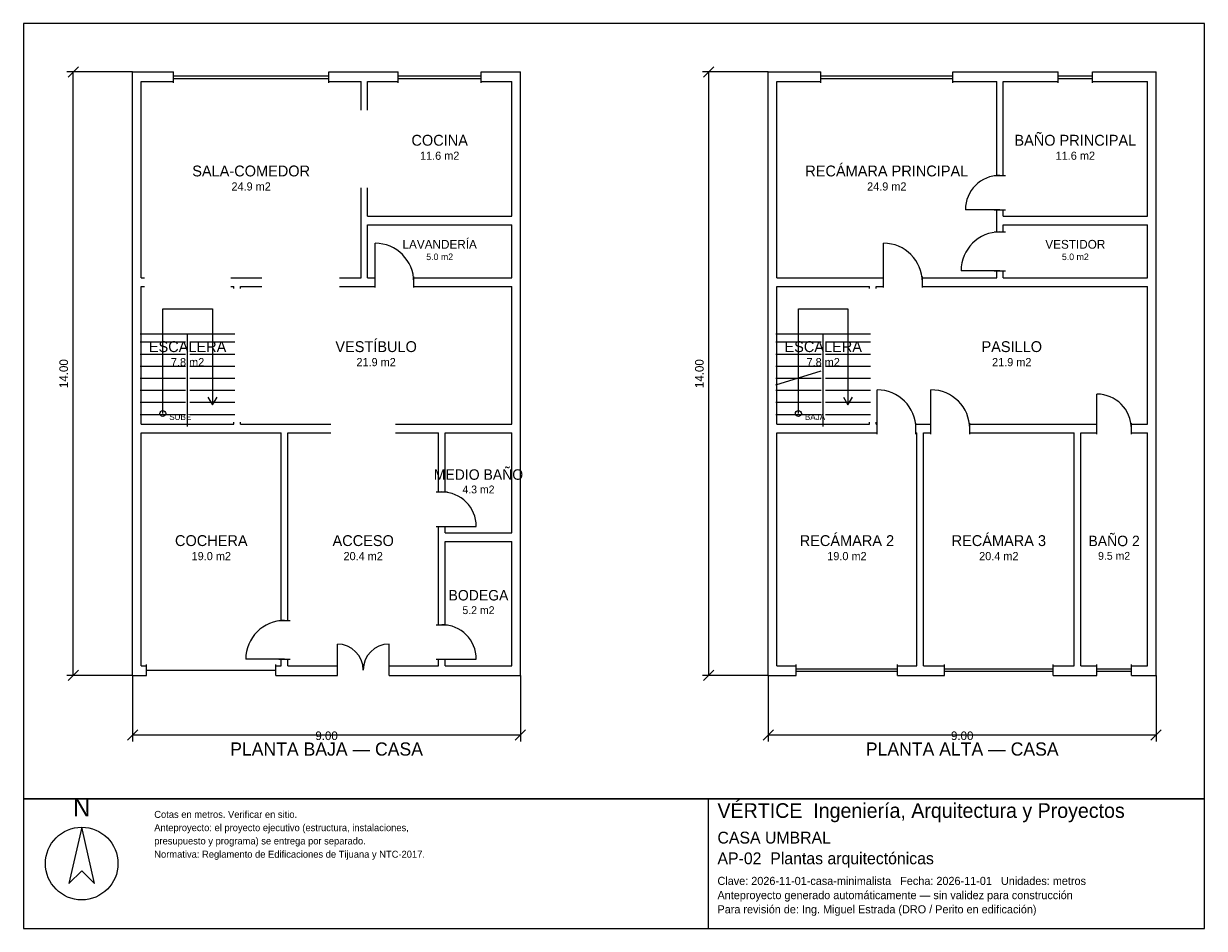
# Model space of a CAD drawing. Header units: metres. Extents: x -2.7 to 24.7, y -6 to 15.
import ezdxf
from ezdxf.enums import TextEntityAlignment as Align

# ---------------------------------------------------------------- set-up
doc = ezdxf.new("R2010")
doc.units = ezdxf.units.M
doc.header["$LTSCALE"] = 0.5
for name, color, linetype in [('A-AREA', 252, 'CONTINUOUS'), ('A-ESCALERA', 6, 'CONTINUOUS'), ('A-MUROS', 7, 'CONTINUOUS'), ('A-PUERTAS', 2, 'CONTINUOUS'), ('A-TEXTO', 3, 'CONTINUOUS'), ('A-VANOS', 4, 'CONTINUOUS'), ('COTAS', 8, 'CONTINUOUS'), ('LAMINA', 9, 'CONTINUOUS'), ('T-TITULO', 3, 'CONTINUOUS')]:
    doc.layers.add(name, color=color, linetype=linetype)
doc.styles.get("Standard").update_dxf_attribs({"font": 'txt', "width": 0.9})

msp = doc.modelspace()

# ---------------------------------------------------------------- linework, layer by layer
at = {"layer": 'A-ESCALERA'}
for p, q in [((0.05, 7.8), (2.25, 7.8)), ((1.15, 5.65), (1.15, 7.8)), ((14.8, 7.8), (17, 7.8)), ((15.9, 5.65), (15.9, 7.8)), ((0.05, 7.61), (1.1, 7.61)), ((1.2, 7.61), (2.25, 7.61)), ((14.8, 7.61), (15.85, 7.61)), ((15.95, 7.61), (17, 7.61)), ((0.05, 7.33), (1.1, 7.33)), ((1.2, 7.33), (2.25, 7.33)), ((14.8, 7.33), (15.85, 7.33)), ((15.95, 7.33), (17, 7.33)), ((0.05, 7.05), (1.1, 7.05)), ((1.2, 7.05), (2.25, 7.05)), ((14.8, 7.05), (15.85, 7.05)), ((14.8, 6.6175), (15.85, 6.94)), ((15.95, 7.05), (17, 7.05)), ((0.05, 6.77), (1.1, 6.77)), ((1.2, 6.77), (2.25, 6.77)), ((14.8, 6.77), (15.85, 6.77)), ((15.95, 6.77), (17, 6.77)), ((0.05, 6.49), (1.1, 6.49)), ((1.2, 6.49), (2.25, 6.49)), ((14.8, 6.49), (15.85, 6.49)), ((15.95, 6.49), (17, 6.49)), ((0.05, 6.21), (1.1, 6.21)), ((1.2, 6.21), (2.25, 6.21)), ((14.8, 6.21), (15.85, 6.21)), ((15.95, 6.21), (17, 6.21)), ((0.05, 5.93), (1.1, 5.93)), ((1.2, 5.93), (2.25, 5.93)), ((14.8, 5.93), (15.85, 5.93)), ((15.95, 5.93), (17, 5.93))]:
    msp.add_line(p, q, dxfattribs=at)
for points in [[(0.575, 5.95), (0.575, 8.375), (1.725, 8.375), (1.725, 6.15)], [(15.325, 5.95), (15.325, 8.375), (16.475, 8.375), (16.475, 6.15)], [(1.617, 6.33), (1.725, 6.15), (1.833, 6.33)], [(16.367, 6.33), (16.475, 6.15), (16.583, 6.33)]]:
    msp.add_lwpolyline(points, dxfattribs=at)
for centre in [(0.575, 5.95), (15.325, 5.95)]:
    msp.add_circle(centre, 0.07, dxfattribs=at)
at = {"layer": 'A-MUROS'}
for p, q in [((-0.125, 13.875), (0.82, 13.875)), ((-0.125, -0.125), (-0.125, 13.875)), ((0.82, 13.62), (0.82, 13.88)), ((4.43, 13.62), (4.43, 13.88)), ((4.43, 13.875), (6.038, 13.875)), ((6.038, 13.62), (6.038, 13.88)), ((7.963, 13.62), (7.963, 13.88)), ((7.963, 13.875), (8.875, 13.875)), ((8.875, -0.125), (8.875, 13.875)), ((14.625, 13.875), (15.845, 13.875)), ((14.625, -0.125), (14.625, 13.875)), ((15.845, 13.62), (15.845, 13.88)), ((18.905, 13.62), (18.905, 13.88)), ((18.905, 13.875), (21.35, 13.875)), ((21.35, 13.62), (21.35, 13.88)), ((22.15, 13.62), (22.15, 13.88)), ((22.15, 13.875), (23.625, 13.875)), ((23.625, -0.125), (23.625, 13.875)), ((0.075, 13.65), (0.82, 13.65)), ((0.075, 9.1), (0.075, 13.65)), ((4.43, 13.65), (5.175, 13.65)), ((5.175, 12.987), (5.175, 13.65)), ((5.325, 13.65), (6.038, 13.65)), ((5.325, 12.987), (5.325, 13.65)), ((7.963, 13.65), (8.675, 13.65)), ((8.675, 10.525), (8.675, 13.65)), ((14.825, 13.65), (15.845, 13.65)), ((14.825, 9.1), (14.825, 13.65)), ((18.905, 13.65), (19.925, 13.65)), ((19.925, 11.475), (19.925, 13.65)), ((20.075, 13.65), (21.35, 13.65)), ((20.075, 11.475), (20.075, 13.65)), ((22.15, 13.65), (23.425, 13.65)), ((23.425, 10.525), (23.425, 13.65)), ((19.87, 11.475), (20.13, 11.475)), ((5.175, 9.1), (5.175, 11.187)), ((5.325, 10.525), (5.325, 11.187)), ((5.325, 10.525), (8.675, 10.525)), ((19.87, 10.675), (20.13, 10.675)), ((19.925, 10.163), (19.925, 10.675)), ((20.075, 10.525), (20.075, 10.675)), ((20.075, 10.525), (23.425, 10.525)), ((5.325, 10.325), (8.675, 10.325)), ((5.325, 9.1), (5.325, 10.325)), ((8.675, 9.1), (8.675, 10.325)), ((19.87, 10.163), (20.13, 10.163)), ((20.075, 10.325), (23.425, 10.325)), ((20.075, 10.163), (20.075, 10.325)), ((23.425, 9.1), (23.425, 10.325)), ((0.075, 9.1), (0.15, 9.1)), ((2.15, 9.1), (2.875, 9.1)), ((4.675, 9.1), (5.175, 9.1)), ((5.325, 9.1), (5.5, 9.1)), ((5.5, 8.87), (5.5, 9.13)), ((6.4, 8.87), (6.4, 9.13)), ((6.4, 9.1), (8.675, 9.1)), ((14.825, 9.1), (17.3, 9.1)), ((17.3, 8.87), (17.3, 9.13)), ((18.2, 8.87), (18.2, 9.13)), ((18.2, 9.1), (19.925, 9.1)), ((19.87, 9.263), (20.13, 9.263)), ((19.925, 9.1), (19.925, 9.263)), ((20.075, 9.1), (20.075, 9.263)), ((20.075, 9.1), (23.425, 9.1)), ((0.075, 8.9), (0.15, 8.9)), ((0.075, 5.7), (0.075, 8.9)), ((2.15, 8.9), (2.225, 8.9)), ((2.225, 8.85), (2.225, 8.9)), ((2.375, 8.9), (2.875, 8.9)), ((2.375, 8.85), (2.375, 8.9)), ((4.675, 8.9), (5.5, 8.9)), ((6.4, 8.9), (8.675, 8.9)), ((8.675, 5.7), (8.675, 8.9)), ((14.825, 8.9), (16.975, 8.9)), ((14.825, 5.7), (14.825, 8.9)), ((16.975, 8.85), (16.975, 8.9)), ((17.125, 8.9), (17.3, 8.9)), ((17.125, 8.85), (17.125, 8.9)), ((18.2, 8.9), (23.425, 8.9)), ((23.425, 5.7), (23.425, 8.9)), ((0.075, 5.7), (2.225, 5.7)), ((0.075, 5.5), (3.325, 5.5)), ((0.075, 0.1), (0.075, 5.5)), ((2.225, 5.7), (2.225, 5.75)), ((2.375, 5.7), (2.375, 5.75)), ((2.375, 5.7), (4.475, 5.7)), ((3.325, 1.15), (3.325, 5.5)), ((3.475, 5.5), (4.475, 5.5)), ((3.475, 1.15), (3.475, 5.5)), ((5.975, 5.7), (8.675, 5.7)), ((5.975, 5.5), (6.975, 5.5)), ((6.975, 4.13), (6.975, 5.5)), ((7.125, 5.5), (8.675, 5.5)), ((7.125, 4.13), (7.125, 5.5)), ((8.675, 3.18), (8.675, 5.5)), ((14.825, 5.7), (16.975, 5.7)), ((14.825, 5.5), (17.15, 5.5)), ((14.825, 0.1), (14.825, 5.5)), ((16.975, 5.7), (16.975, 5.75)), ((17.125, 5.7), (17.125, 5.75)), ((17.125, 5.7), (17.15, 5.7)), ((17.15, 5.47), (17.15, 5.73)), ((18.05, 5.47), (18.05, 5.73)), ((18.05, 5.7), (18.4, 5.7)), ((18.05, 5.5), (18.075, 5.5)), ((18.075, 0.1), (18.075, 5.5)), ((18.225, 5.5), (18.4, 5.5)), ((18.225, 0.1), (18.225, 5.5)), ((18.4, 5.47), (18.4, 5.73)), ((19.3, 5.47), (19.3, 5.73)), ((19.3, 5.7), (22.25, 5.7)), ((19.3, 5.5), (21.725, 5.5)), ((21.725, 0.1), (21.725, 5.5)), ((21.875, 5.5), (22.25, 5.5)), ((21.875, 0.1), (21.875, 5.5)), ((22.25, 5.47), (22.25, 5.73)), ((23.05, 5.47), (23.05, 5.73)), ((23.05, 5.7), (23.425, 5.7)), ((23.05, 5.5), (23.425, 5.5)), ((23.425, 0.1), (23.425, 5.5)), ((6.92, 4.13), (7.18, 4.13)), ((6.92, 3.33), (7.18, 3.33)), ((6.975, 1.05), (6.975, 3.33)), ((7.125, 3.18), (7.125, 3.33)), ((7.125, 3.18), (8.675, 3.18)), ((7.125, 2.98), (8.675, 2.98)), ((7.125, 1.05), (7.125, 2.98)), ((8.675, 0.1), (8.675, 2.98)), ((3.27, 1.15), (3.53, 1.15)), ((6.92, 1.05), (7.18, 1.05)), ((0.075, 0.1), (0.2, 0.1)), ((0.2, -0.13), (0.2, 0.13)), ((3.2, -0.13), (3.2, 0.13)), ((3.2, 0.1), (3.325, 0.1)), ((3.27, 0.25), (3.53, 0.25)), ((3.325, 0.1), (3.325, 0.25)), ((3.475, 0.1), (3.475, 0.25)), ((3.475, 0.1), (4.625, 0.1)), ((4.625, -0.13), (4.625, 0.13)), ((5.825, -0.13), (5.825, 0.13)), ((5.825, 0.1), (6.975, 0.1)), ((6.92, 0.25), (7.18, 0.25)), ((6.975, 0.1), (6.975, 0.25)), ((7.125, 0.1), (7.125, 0.25)), ((7.125, 0.1), (8.675, 0.1)), ((14.825, 0.1), (15.276, 0.1)), ((15.276, -0.13), (15.276, 0.13)), ((17.624, -0.13), (17.624, 0.13)), ((17.624, 0.1), (18.075, 0.1)), ((18.225, 0.1), (18.717, 0.1)), ((18.717, -0.13), (18.717, 0.13)), ((21.233, -0.13), (21.233, 0.13)), ((21.233, 0.1), (21.725, 0.1)), ((21.875, 0.1), (22.25, 0.1)), ((22.25, -0.13), (22.25, 0.13)), ((23.05, -0.13), (23.05, 0.13)), ((23.05, 0.1), (23.425, 0.1)), ((-0.125, -0.125), (0.2, -0.125)), ((3.2, -0.125), (4.625, -0.125)), ((5.825, -0.125), (8.875, -0.125)), ((14.625, -0.125), (15.276, -0.125)), ((17.624, -0.125), (18.717, -0.125)), ((21.233, -0.125), (22.25, -0.125)), ((23.05, -0.125), (23.625, -0.125))]:
    msp.add_line(p, q, dxfattribs=at)
at = {"layer": 'A-PUERTAS'}
for p, q in [((20, 10.675), (19.2, 10.675)), ((5.5, 9), (5.5, 9.9)), ((17.3, 9), (17.3, 9.9)), ((20, 9.263), (19.1, 9.263)), ((17.15, 5.6), (17.15, 6.5)), ((18.4, 5.6), (18.4, 6.5)), ((22.25, 5.6), (22.25, 6.4)), ((7.05, 3.33), (7.85, 3.33)), ((4.625, 0), (4.625, 0.6)), ((5.825, 0), (5.825, 0.6)), ((3.4, 0.25), (2.5, 0.25)), ((7.05, 0.25), (7.85, 0.25))]:
    msp.add_line(p, q, dxfattribs=at)
for centre, radius, start, end in [((20, 10.675), 0.8, 90, 180), ((20, 9.263), 0.9, 90, 180), ((5.5, 9), 0.9, 0, 90), ((17.3, 9), 0.9, 0, 90), ((17.15, 5.6), 0.9, 0, 90), ((18.4, 5.6), 0.9, 0, 90), ((22.25, 5.6), 0.8, 0, 90), ((7.05, 3.33), 0.8, 0, 90), ((3.4, 0.25), 0.9, 90, 180), ((7.05, 0.25), 0.8, 0, 90), ((4.625, 0), 0.6, 0, 90), ((5.825, 0), 0.6, 90, 180)]:
    msp.add_arc(centre, radius, start, end, dxfattribs=at)
at = {"layer": 'A-VANOS'}
for p, q in [((0.82, 13.78), (4.43, 13.78)), ((0.82, 13.72), (4.43, 13.72)), ((6.038, 13.78), (7.963, 13.78)), ((6.038, 13.72), (7.963, 13.72)), ((15.845, 13.78), (18.905, 13.78)), ((15.845, 13.72), (18.905, 13.72)), ((21.35, 13.78), (22.15, 13.78)), ((21.35, 13.72), (22.15, 13.72)), ((0.2, 0), (3.2, 0)), ((15.276, 0.03), (17.624, 0.03)), ((18.717, 0.03), (21.233, 0.03)), ((22.25, 0.03), (23.05, 0.03)), ((15.276, -0.03), (17.624, -0.03)), ((18.717, -0.03), (21.233, -0.03)), ((22.25, -0.03), (23.05, -0.03))]:
    msp.add_line(p, q, dxfattribs=at)
at = {"layer": 'COTAS'}
for p, q in [((-1.625, 13.755), (-1.385, 13.995)), ((13.125, 13.755), (13.365, 13.995)), ((-0.125, 13.875), (-1.655, 13.875)), ((-1.505, -0.125), (-1.505, 13.875)), ((14.625, 13.875), (13.095, 13.875)), ((13.245, -0.125), (13.245, 13.875)), ((-0.125, -0.125), (-1.655, -0.125)), ((-1.625, -0.245), (-1.385, -0.005)), ((-0.125, -0.125), (-0.125, -1.655)), ((8.875, -0.125), (8.875, -1.655)), ((14.625, -0.125), (13.095, -0.125)), ((13.125, -0.245), (13.365, -0.005)), ((14.625, -0.125), (14.625, -1.655)), ((23.625, -0.125), (23.625, -1.655)), ((-0.245, -1.625), (-0.005, -1.385)), ((-0.125, -1.505), (8.875, -1.505)), ((8.755, -1.625), (8.995, -1.385)), ((14.505, -1.625), (14.745, -1.385)), ((14.625, -1.505), (23.625, -1.505)), ((23.505, -1.625), (23.745, -1.385))]:
    msp.add_line(p, q, dxfattribs=at)
at = {"layer": 'LAMINA'}
msp.add_line((13.237, -5.9939), (13.237, -2.9861), dxfattribs=at)
for points in [[(-2.655, -2.9861), (24.745, -2.9861), (24.745, 14.995), (-2.655, 14.995)], [(-2.655, -5.9939), (24.745, -5.9939), (24.745, -2.9861), (-2.655, -2.9861)], [(-1.3075, -3.6478), (-1.6023, -4.9532), (-1.3075, -4.6584), (-1.0128, -4.9532)]]:
    msp.add_lwpolyline(points, close=True, dxfattribs=at)
msp.add_circle((-1.3075, -4.49), 0.8422, dxfattribs=at)

# ---------------------------------------------------------------- texts
at = {"layer": 'A-AREA'}
for s, height, p in [('11.6 m2', 0.189, (7, 11.8355)), ('11.6 m2', 0.189, (21.75, 11.8355)), ('24.9 m2', 0.189, (2.625, 11.123)), ('24.9 m2', 0.189, (17.375, 11.123)), ('5.0 m2', 0.1527, (7, 9.5089)), ('5.0 m2', 0.1527, (21.75, 9.5089)), ('7.8 m2', 0.189, (1.15, 7.048)), ('21.9 m2', 0.189, (5.525, 7.048)), ('7.8 m2', 0.189, (15.9, 7.048)), ('21.9 m2', 0.189, (20.275, 7.048)), ('4.3 m2', 0.1821, (7.9, 4.0971)), ('19.0 m2', 0.189, (1.7, 2.548)), ('20.4 m2', 0.189, (5.225, 2.548)), ('19.0 m2', 0.189, (16.45, 2.548)), ('20.4 m2', 0.189, (19.975, 2.548)), ('9.5 m2', 0.1821, (22.65, 2.5571)), ('5.2 m2', 0.1821, (7.9, 1.2971))]:
    msp.add_text(s, height=height, dxfattribs=at).set_placement(p, align=Align.CENTER)
at = {"layer": 'A-ESCALERA'}
for s, p in [('SUBE', (0.725, 5.8)), ('BAJA', (15.475, 5.8))]:
    msp.add_text(s, height=0.14, dxfattribs=at).set_placement(p)
at = {"layer": 'A-TEXTO'}
for s, height, p in [('COCINA', 0.252, (7, 12.1631)), ('BAÑO PRINCIPAL', 0.252, (21.75, 12.1631)), ('RECÁMARA PRINCIPAL', 0.252, (17.375, 11.4506)), ('SALA-COMEDOR', 0.252, (2.625, 11.4506)), ('LAVANDERÍA', 0.2036, (7, 9.7736)), ('VESTIDOR', 0.2036, (21.75, 9.7736)), ('VESTÍBULO', 0.252, (5.525, 7.3756)), ('ESCALERA', 0.252, (1.15, 7.3756)), ('ESCALERA', 0.252, (15.9, 7.3756)), ('PASILLO', 0.252, (20.275, 7.3756)), ('MEDIO BAÑO', 0.2429, (7.9, 4.4129)), ('COCHERA', 0.252, (1.7, 2.8756)), ('ACCESO', 0.252, (5.225, 2.8756)), ('RECÁMARA 2', 0.252, (16.45, 2.8756)), ('RECÁMARA 3', 0.252, (19.975, 2.8756)), ('BAÑO 2', 0.2429, (22.65, 2.8729)), ('BODEGA', 0.2429, (7.9, 1.6129))]:
    msp.add_text(s, height=height, dxfattribs=at).set_placement(p, align=Align.CENTER)
at = {"layer": 'COTAS'}
for p in [(-1.625, 6.875), (13.125, 6.875)]:
    msp.add_text('14.00', height=0.2, rotation=90, dxfattribs=at).set_placement(p, align=Align.CENTER)
for p in [(4.375, -1.625), (19.125, -1.625)]:
    msp.add_text('9.00', height=0.2, dxfattribs=at).set_placement(p, align=Align.CENTER)
at = {"layer": 'LAMINA'}
msp.add_text('N', height=0.4211, dxfattribs=at).set_placement((-1.3075, -3.3952), align=Align.CENTER)
for s, height, p in [('VÉRTICE  Ingeniería, Arquitectura y Proyectos', 0.34, (13.4462, -3.4307)), ('Cotas en metros. Verificar en sitio.', 0.1622, (0.3768, -3.4307)), ('Anteproyecto: el proyecto ejecutivo (estructura, instalaciones,', 0.1622, (0.3768, -3.7388)), ('CASA UMBRAL', 0.2746, (13.4462, -4.0258)), ('presupuesto y programa) se entrega por separado.', 0.1622, (0.3768, -4.0469)), ('Normativa: Reglamento de Edificaciones de Tijuana y NTC-2017.', 0.1622, (0.3768, -4.355)), ('AP-02  Plantas arquitectónicas', 0.2746, (13.4462, -4.5063)), ('Clave: 2026-11-01-casa-minimalista   Fecha: 2026-11-01   Unidades: metros', 0.1883, (13.4462, -4.9869)), ('Anteproyecto generado automáticamente — sin validez para construcción', 0.1883, (13.4462, -5.3165)), ('Para revisión de: Ing. Miguel Estrada (DRO / Perito en edificación)', 0.1883, (13.4462, -5.646))]:
    msp.add_text(s, height=height, dxfattribs=at).set_placement(p)
at = {"layer": 'T-TITULO'}
for s, p in [('PLANTA BAJA — CASA', (4.375, -1.9861)), ('PLANTA ALTA — CASA', (19.125, -1.9861))]:
    msp.add_text(s, height=0.3056, dxfattribs=at).set_placement(p, align=Align.CENTER)

doc.saveas('drawing.dxf')
